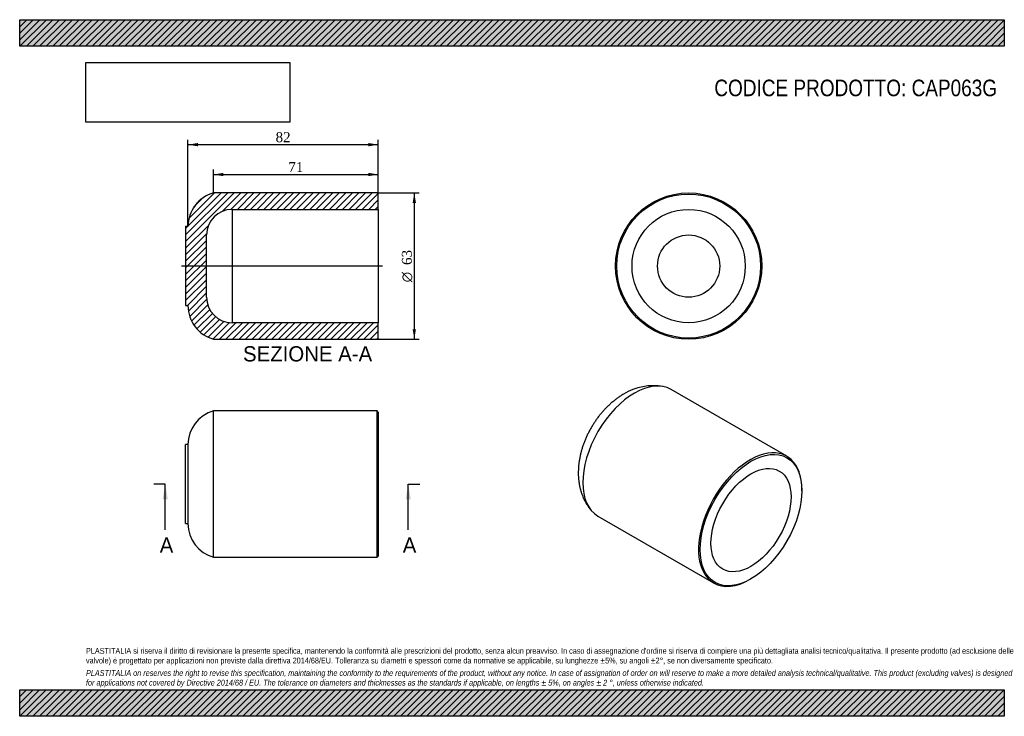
# Model space of a CAD drawing. Header units: millimetres. Extents: x 0 to 424, y 0 to 300.
import ezdxf
from ezdxf.enums import TextEntityAlignment as Align
from ezdxf.lldxf.tags import DXFTag

# ---------------------------------------------------------------- set-up
doc = ezdxf.new("R2010")
doc.units = ezdxf.units.MM
doc.header["$LTSCALE"] = 1.428571
for name, color, linetype in [('CAP063G', 7, 'Continuous'), ('Default', 7, 'Continuous'), ('DV3_Default', 7, 'Continuous')]:
    doc.layers.add(name, color=color, linetype=linetype)
doc.styles.add('SEACAD_Solid_Edge_ANSI', font='seans.ttf')
doc.styles.add('SEACAD_Solid_Edge_ANSI1_Symbols', font='semeca1.ttf')
doc.styles.add('SEACAD_Times_New_Roman', font='times.ttf')
tags = doc.linetypes.add('CENTER2', pattern=[28.575, 19.05, -3.175, 3.175, -3.175]).pattern_tags.tags
tags[10:11] = [DXFTag(74, 4), DXFTag(75, 0), DXFTag(340, '0'), DXFTag(46, 0.0), DXFTag(50, 0.0), DXFTag(44, 0.0), DXFTag(45, 0.0)]
tags[8:9] = [DXFTag(74, 4), DXFTag(75, 0), DXFTag(340, '0'), DXFTag(46, 0.0), DXFTag(50, 0.0), DXFTag(44, 0.0), DXFTag(45, 0.0)]
tags[6:7] = [DXFTag(74, 4), DXFTag(75, 0), DXFTag(340, '0'), DXFTag(46, 0.0), DXFTag(50, 0.0), DXFTag(44, 0.0), DXFTag(45, 0.0)]
tags[4:5] = [DXFTag(74, 4), DXFTag(75, 0), DXFTag(340, '0'), DXFTag(46, 0.0), DXFTag(50, 0.0), DXFTag(44, 0.0), DXFTag(45, 0.0)]
doc.dimstyles.new('ANSImm', dxfattribs={"dimtxt": 4.285714, "dimasz": 4.285714, "dimexe": 2.142857, "dimexo": 0, "dimgap": 1.071429, "dimtad": 1, "dimdsep": 46, "dimtxsty": 'SEACAD_Times_New_Roman', "dimblk1": '_SE_FILLED', "dimblk2": '_SE_FILLED', "dimsah": 1, "dimcen": 2.142857, "dimazin": 0, "dimtfac": 0.85, "dimtdec": 3, "dimtofl": 0, "dimtmove": 0, "dimatfit": 3, "dimfxl": 1, "dimarcsym": 0})
picture_1 = doc.add_image_def('image1.jpg', size_in_pixel=(4302, 1260))

# ---------------------------------------------------------------- blocks, each defined once
blk = doc.blocks.new('SE')
at = {"layer": 'CAP063G', "color": 7, "linetype": 'Continuous'}
for p, q in [((83.52, 68.52), (83.52, 131.52)), ((154.02, 131.52), (83.52, 131.52)), ((154.02, 68.52), (154.02, 131.52)), ((154.52, 131.02), (154.02, 131.52)), ((154.52, 131.02), (154.52, 69.02)), ((71.52, 83.02), (71.52, 117.02)), ((72.52, 117.02), (71.52, 117.02)), ((72.52, 117.06), (72.52, 82.97)), ((71.52, 83.02), (72.52, 83.02)), ((83.52, 68.52), (154.02, 68.52)), ((154.02, 68.52), (154.52, 69.02))]:
    blk.add_line(p, q, dxfattribs=at)
for centre, start, end in [((87.52, 117.06), 105.4658, 180), ((87.52, 82.97), 180, 254.5342)]:
    blk.add_arc(centre, 15, start, end, dxfattribs=at)
blk = doc.blocks.new('SE1')
at = {"layer": 'CAP063G', "color": 7, "linetype": 'Continuous'}
for p, q in [((330.53, 111.99), (280.68, 140.77)), ((337.05, 97.16), (337.05, 97.57)), ((249.18, 86.21), (299.03, 57.43)), ((314.78, 58.99), (315.13, 59.19))]:
    blk.add_line(p, q, dxfattribs=at)
blk.add_arc((273.08, 117.78), 24.59, 80.1904, 121.4481, dxfattribs=at)
for centre, start_param, end_param in [((264.93, 113.49), 3.141593, 6.283185), ((314.78, 84.71), 2.356194, 6.283185), ((314.78, 84.71), 0, 0.785398)]:
    blk.add_ellipse(centre, major_axis=(-15.75, -27.28), ratio=0.57735, start_param=start_param, end_param=end_param, dxfattribs=at)
for major_axis in [(15.5, 26.85), (-12.2, -21.13)]:
    blk.add_ellipse((315.13, 84.5), major_axis=major_axis, ratio=0.57735, dxfattribs=at)
blk.add_open_spline([(260.25, 138.76), (259.96, 138.59), (259.32, 138.21), (258.2, 137.48), (256.99, 136.62), (255.81, 135.69), (254.65, 134.7), (253.53, 133.66), (252.44, 132.58), (251.39, 131.44), (250.39, 130.27), (249.42, 129.05), (248.5, 127.8), (247.62, 126.52), (246.79, 125.21), (246, 123.87), (245.26, 122.5), (244.57, 121.1), (243.93, 119.68), (243.34, 118.24), (242.8, 116.79), (242.32, 115.31), (241.89, 113.81), (241.53, 112.31), (241.22, 110.79), (240.99, 109.26), (240.82, 107.73), (240.72, 106.2), (240.69, 104.67), (240.74, 103.16), (240.86, 101.67), (241.06, 100.21), (241.34, 98.78), (241.68, 97.39), (242.1, 96.04), (242.59, 94.74), (243.14, 93.49), (243.75, 92.29), (244.43, 91.14), (245.16, 90.06), (245.84, 89.17), (246.24, 88.71), (246.4, 88.53)], degree=3, knots=[0, 0, 0, 0, 0.016283, 0.042, 0.067778, 0.093672, 0.119616, 0.145552, 0.171446, 0.197278, 0.22304, 0.248733, 0.274365, 0.299952, 0.325511, 0.351064, 0.376632, 0.402233, 0.42789, 0.453625, 0.479459, 0.505413, 0.5315, 0.557729, 0.584098, 0.610597, 0.637197, 0.663849, 0.690478, 0.717008, 0.74336, 0.769461, 0.795248, 0.820678, 0.845728, 0.870391, 0.894677, 0.918603, 0.942195, 0.965482, 0.988493, 1, 1, 1, 1], dxfattribs=at)
blk = doc.blocks.new('SE3')
at = {"color": 7, "linetype": 'Continuous', "style": 'SEACAD_Solid_Edge_ANSI'}
blk.add_text('A', height=6.57, dxfattribs=at).set_placement((165.06, 77.02), align=Align.TOP_LEFT)
blk = doc.blocks.new('SE4')
at = {"color": 7, "linetype": 'Continuous', "style": 'SEACAD_Solid_Edge_ANSI'}
blk.add_text('A', height=6.57, dxfattribs=at).set_placement((60.34, 77.02), align=Align.TOP_LEFT)
blk = doc.blocks.new('SEANNOT_GROUP')
at = {"linetype": 'Continuous'}
blk.add_hatch(color=7, dxfattribs=at).paths.add_polyline_path([(168.53, 93.44), (167.43, 100.02), (166.34, 93.44)])
at = {"color": 7, "linetype": 'Continuous'}
blk.add_lwpolyline([(167.43, 80.3), (167.43, 100.02)], dxfattribs=at)
blk = doc.blocks.new('SEANNOT_GROUP1')
at = {"linetype": 'Continuous'}
blk.add_hatch(color=7, dxfattribs=at).paths.add_polyline_path([(63.8, 93.44), (62.71, 100.02), (61.61, 93.44)])
at = {"color": 7, "linetype": 'Continuous'}
blk.add_lwpolyline([(62.71, 80.3), (62.71, 100.02)], dxfattribs=at)
blk = doc.blocks.new('SE2')
at = {"layer": 'Default', "color": 7, "linetype": 'CENTER2'}
for p, q in [((62.71, 100.02), (57.78, 100.02)), ((167.43, 100.02), (172.36, 100.02))]:
    blk.add_line(p, q, dxfattribs=at)
at = {"layer": 'Default', "color": 7, "linetype": 'CENTER2', "const_width": 0.0001}
blk.add_lwpolyline([(167.43, 100.02), (62.71, 100.02)], dxfattribs=at)
at = {"layer": 'Default'}
for name in ['SEANNOT_GROUP1', 'SEANNOT_GROUP', 'SE4', 'SE3']:
    blk.add_blockref(name, (0, 0), dxfattribs=at)
blk = doc.blocks.new('SE5')
at = {"layer": 'CAP063G', "linetype": 'Continuous'}
h = blk.add_hatch(dxfattribs=at)
h.set_pattern_fill('LINE', scale=0.62992, angle=45, style=0)
edge = h.paths.add_edge_path()
edge.add_line((154.02, 162.4), (154.52, 162.9))
edge.add_line((154.52, 162.9), (154.52, 169.5))
edge.add_line((154.52, 169.5), (91.52, 169.5))
edge.add_arc((91.52, 180.5), 11, 180, 270, ccw=False)
edge.add_line((80.52, 180.5), (80.52, 207.3))
edge.add_arc((91.52, 207.3), 11, 90, 180, ccw=False)
edge.add_line((91.52, 218.3), (154.52, 218.3))
edge.add_line((154.52, 218.3), (154.52, 224.9))
edge.add_line((154.52, 224.9), (154.02, 225.4))
edge.add_line((154.02, 225.4), (83.52, 225.4))
edge.add_arc((87.52, 210.94), 15, 105.4658, 180.1648)
edge.add_line((72.52, 210.9), (71.52, 210.9))
edge.add_line((71.52, 210.9), (71.52, 176.9))
edge.add_line((71.52, 176.9), (72.52, 176.9))
edge.add_arc((87.52, 176.85), 15, 179.8352, 254.5342)
edge.add_line((83.52, 162.4), (154.02, 162.4))
at = {"layer": 'CAP063G', "color": 7, "linetype": 'Continuous'}
for p, q in [((154.02, 225.4), (83.52, 225.4)), ((154.52, 224.9), (154.02, 225.4)), ((154.52, 218.3), (154.52, 224.9)), ((91.52, 218.3), (91.52, 169.5)), ((91.52, 218.3), (154.52, 218.3)), ((154.52, 218.3), (154.52, 169.5)), ((71.52, 210.9), (71.52, 176.9)), ((72.52, 210.9), (71.52, 210.9)), ((72.52, 210.94), (72.52, 210.9)), ((80.52, 180.5), (80.52, 207.3)), ((71.52, 176.9), (72.52, 176.9)), ((72.52, 176.9), (72.52, 176.85)), ((154.52, 169.5), (91.52, 169.5)), ((154.52, 162.9), (154.52, 169.5)), ((83.52, 162.4), (154.02, 162.4)), ((154.02, 162.4), (154.52, 162.9))]:
    blk.add_line(p, q, dxfattribs=at)
for centre, radius, start, end in [((87.52, 210.94), 15, 105.4658, 180.1648), ((91.52, 207.3), 11, 90, 180), ((91.52, 180.5), 11, 180, 270), ((87.52, 176.85), 15, 179.8352, 254.5342)]:
    blk.add_arc(centre, radius, start, end, dxfattribs=at)
at = {"layer": 'DV3_Default', "color": 7, "linetype": 'CENTER2'}
blk.add_line((156.27, 193.9), (69.77, 193.9), dxfattribs=at)
blk = doc.blocks.new('GDimGGroup')
at = {"layer": 'Default', "linetype": 'Continuous'}
for points in [[(170.76, 221.11), (170.04, 225.4), (169.33, 221.11)], [(170.76, 166.68), (169.33, 166.68), (170.04, 162.4)]]:
    blk.add_hatch(color=7, dxfattribs=at).paths.add_polyline_path(points)
at = {"layer": 'Default', "color": 7, "linetype": 'Continuous'}
for p, q in [((154.02, 225.4), (172.19, 225.4)), ((170.04, 225.4), (170.04, 162.4)), ((154.02, 162.4), (172.19, 162.4))]:
    blk.add_line(p, q, dxfattribs=at)
for s, height, style, p in [('63', 4.286, 'SEACAD_Times_New_Roman', (164.69, 194.38)), ('O', 4.29, 'SEACAD_Solid_Edge_ANSI1_Symbols', (164.69, 186.92))]:
    blk.add_text(s, height=height, rotation=90, dxfattribs=dict(at, style=style)).set_placement(p, align=Align.TOP_LEFT)
blk = doc.blocks.new('DMBLK1')
at = {"layer": 'Default', "linetype": 'Continuous'}
for points in [[(87.81, 234.04), (83.52, 233.33), (87.81, 232.61)], [(150.24, 234.04), (150.24, 232.61), (154.52, 233.33)]]:
    blk.add_hatch(color=7, dxfattribs=at).paths.add_polyline_path(points)
at = {"layer": 'Default', "color": 7, "linetype": 'Continuous'}
for p, q in [((83.52, 225.4), (83.52, 235.47)), ((154.52, 221.6), (154.52, 235.47)), ((83.52, 233.33), (154.52, 233.33))]:
    blk.add_line(p, q, dxfattribs=at)
at = {"layer": 'Default', "color": 7, "linetype": 'Continuous', "style": 'SEACAD_Times_New_Roman'}
blk.add_text('71', height=4.286, dxfattribs=at).set_placement((115.77, 238.69), align=Align.TOP_LEFT)
blk = doc.blocks.new('_SE_FILLED')
at = {"color": 0}
blk.add_line((0, 0), (-1, 0), dxfattribs=at)
blk.add_solid([(0, 0), (-1, -0.1665), (-1, 0.1665), (0, 0)], dxfattribs=at)
blk = doc.blocks.new('SE6')
at = {"layer": 'CAP063G', "color": 7, "linetype": 'Continuous'}
for radius in [31.5, 31, 24.4, 13.4]:
    blk.add_circle((288.26, 193.9), radius, dxfattribs=at)
blk = doc.blocks.new('DMBLK2')
at = {"layer": 'Default', "linetype": 'Continuous'}
for points in [[(76.81, 246.9), (72.52, 246.19), (76.81, 245.47)], [(150.24, 246.9), (150.24, 245.47), (154.52, 246.19)]]:
    blk.add_hatch(color=7, dxfattribs=at).paths.add_polyline_path(points)
at = {"layer": 'Default', "color": 7, "linetype": 'Continuous'}
for p, q in [((72.52, 210.9), (72.52, 248.33)), ((72.52, 246.19), (154.52, 246.19)), ((154.52, 218.3), (154.52, 248.33))]:
    blk.add_line(p, q, dxfattribs=at)
at = {"layer": 'Default', "color": 7, "linetype": 'Continuous', "style": 'SEACAD_Times_New_Roman'}
blk.add_text('82', height=4.286, dxfattribs=at).set_placement((110.27, 251.54), align=Align.TOP_LEFT)

msp = doc.modelspace()

# ---------------------------------------------------------------- hatches: boundary and pattern name
at = {"layer": 'Default', "linetype": 'Continuous'}
h = msp.add_hatch(dxfattribs=at)
h.set_pattern_fill('LINE', scale=0.62992, angle=45, style=0)
h.paths.add_polyline_path([(424.286, 288.571), (424.286, 300), (0, 300), (0, 288.571)])
for points in [[(424.286, 288.571), (424.286, 300), (0, 300), (0, 288.571)], [(424.286, 0), (424.286, 11.429), (0, 11.429), (0, 0)]]:
    msp.add_hatch(color=7, dxfattribs=at).paths.add_polyline_path(points)
h = msp.add_hatch(dxfattribs=at)
h.set_pattern_fill('LINE', scale=0.62992, angle=45, style=0)
h.paths.add_polyline_path([(424.286, 0), (424.286, 11.429), (0, 11.429), (0, 0)])

# ---------------------------------------------------------------- linework, layer by layer
at = {"layer": 'Default', "color": 7, "linetype": 'Continuous'}
for p, q in [((0, 300), (424.286, 300)), ((0, 288.571), (0, 300)), ((424.286, 300), (424.286, 288.571)), ((424.286, 288.571), (0, 288.571)), ((0, 11.429), (424.286, 11.429)), ((0, 0), (0, 11.429)), ((424.286, 11.429), (424.286, 0)), ((424.286, 0), (0, 0))]:
    msp.add_line(p, q, dxfattribs=at)

# ---------------------------------------------------------------- block references
at = {"layer": 'Default'}
for name in ['SE5', 'GDimGGroup', 'SE6', 'SE1', 'SE', 'SE2']:
    msp.add_blockref(name, (0, 0), dxfattribs=at)

# ---------------------------------------------------------------- texts
at = {"layer": 'Default', "color": 7, "linetype": 'Continuous', "style": 'SEACAD_Solid_Edge_ANSI'}
msp.add_text('SEZIONE A-A', height=6.57143, dxfattribs=at).set_placement((96.23, 159.384), align=Align.TOP_LEFT)
at = {"layer": 'Default', "attachment_point": 1}
for s, insert, char_height, width in [('{\\fArial Narrow|b0||i0||c0|p34;\\C7;\\H7.142857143;\\W1.;CODICE PRODOTTO: CAP063G}', (299.326, 274.192), 7.14286, 122.15099), ("{\\fArial Narrow|b0||i0||c0|p34;\\C7;\\H2.5;\\W1.;PLASTITALIA si riserva il diritto di revisionare la presente specifica, mantenendo la conformità alle prescrizioni del prodotto, senza alcun preavviso. In caso di assegnazione d'ordine si riserva di compiere una più dettagliata analisi tecnico/qualitativa. Il presente prodotto (ad esclusione delle \\P}{\\fArial Narrow|b0||i0||c0|p34;\\C7;\\H2.5;\\W1.;valvole) è progettato per applicazioni non previste dalla direttiva 2014/68/EU. Tolleranza su diametri e spessori come da normative se applicabile, su lunghezze ±5%, su angoli ±2°, se non diversamente specificato.\\P}{\\fArial Narrow|b0||i0||c0|p34;\\C7;\\H0.7142857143;\\W1.;   \\P}{\\fArial Narrow|b0||i1||c0|p34;\\C7;\\H2.5;\\W1.;PLASTITALIA on reserves the right to revise this specification, maintaining the conformity to the requirements of the product, without any notice. In case of assignation of order on will reserve to make a more detailed analysis technical/qualitative. This product (excluding valves) is designed \\P}{\\fArial Narrow|b0||i1||c0|p34;\\C7;\\H2.5;\\W1.;for applications not covered by Directive 2014/68 / EU. The tolerance on diameters and thicknesses as the standards if applicable, on lengths ± 5%, on angles ± 2 °, unless otherwise indicated.\\P}", (28.571, 29.432), 2.5, 367.14286)]:
    msp.add_mtext(s, dxfattribs=dict(at, insert=insert, char_height=char_height, width=width))

# ---------------------------------------------------------------- dimensions: what is measured, and where the dimension line sits
at = {"layer": 'Default', "color": 7, "linetype": 'Continuous'}
for base, p1, p2, picture, middle in [((154.524, 246.186), (72.524, 210.896), (154.524, 218.296), 'DMBLK2', (113.524, 246.186)), ((154.524, 233.329), (83.524, 225.396), (154.524, 221.596), 'DMBLK1', (119.024, 233.329))]:
    dim = msp.add_linear_dim(base=base, p1=p1, p2=p2, text='\\A1;<>', dimstyle='ANSImm', dxfattribs=at)
    dim.commit()
    dim.dimension.update_dxf_attribs({"geometry": picture, "text_midpoint": middle, "dimtype": 160})

# ---------------------------------------------------------------- pictures from other files: only their frames are drawn
image = msp.add_image(picture_1, insert=(28.571, 255.862), size_in_units=(87.796, 25.714))
image.dxf.flags = 7

doc.saveas('drawing.dxf')
